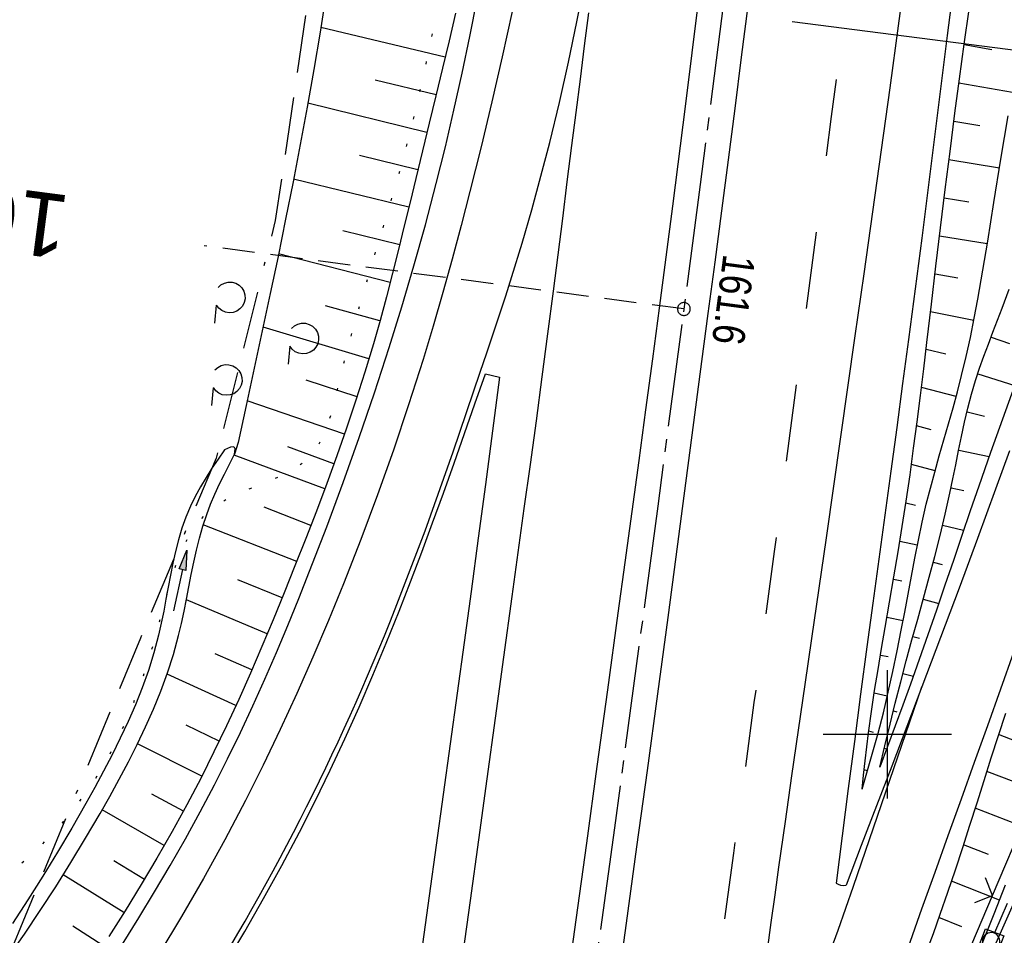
# Model space of a CAD drawing. Extents: x 510932 to 511602, y 463659 to 464636.
# Tile 11 of 81: x 511232 to 511309, y 463884 to 463956. Entities that reach past the tile are written whole.
import ezdxf
from ezdxf.enums import TextEntityAlignment as Align

# ---------------------------------------------------------------- set-up
doc = ezdxf.new("R2010")
doc.units = 0
doc.header["$LTSCALE"] = 10
doc.header["$MEASUREMENT"] = 0
for name, pattern in [('ACAD_ISO16W100', [73, 15, -6.5, 15, -6.5, 15, -7, 1, -7]), ('ACHSE', [5.5, 4, -0.5, 0.5, -0.5]), ('AUSGEZOGEN', [0]), ('LT00', [0]), ('LT02', [0.4, 0.2, -0.2]), ('LT07', [0.22, 0.02, -0.2]), ('LT17', [0.15, 0.1, -0.05]), ('STRICHLINIE2', [0.375, 0.25, -0.125])]:
    doc.linetypes.add(name, pattern=pattern)
doc.layers.get('0').update_dxf_attribs({"linetype": 'LT00'})
for name, color, linetype in [('--EK_FBR', 1, 'LT00'), ('--EK_Haltung', 7, 'STRICHLINIE2'), ('--EK_ST-93-1', 30, 'LT17'), ('--EL_DFK_AB_L', 21, 'LT00'), ('--EL_Haltung', 182, 'STRICHLINIE2'), ('-AX-093', 35, 'ACHSE'), ('-GRA-20O', 20, 'LT00'), ('-ST-93-1', 250, 'LT00'), ('BAB-KABEL', 220, 'ACAD_ISO16W100'), ('DFK_AB_L', 21, 'LT00'), ('GEHOELZ_SYMB', 252, 'Continuous'), ('PFEIL', 140, 'AUSGEZOGEN'), ('V104_AFBR_BAB', 250, 'LT00'), ('V104_BOESCH', 250, 'LT00'), ('V104_BOSCHUNG', 250, 'LT00'), ('V104_GEHOELZ', 250, 'LT07'), ('V104_GRABEN', 250, 'LT00'), ('V104_KA_MULD', 182, 'LT00'), ('V104_LD_MARK', 250, 'LT00'), ('V104_LG_MARK', 250, 'LT02'), ('V104_RASTER', 250, 'LT00'), ('V104_ZAUN', 40, 'LT00')]:
    doc.layers.add(name, color=color, linetype=linetype)
doc.styles.add('Beschrift', font='ARIAL.TTF')

# ---------------------------------------------------------------- blocks, each defined once
blk = doc.blocks.new('Pfreil3')
at = {"layer": 'PFEIL'}
blk.add_hatch(color=256, dxfattribs=at).paths.add_polyline_path([(-1.549, 0.273), (-1.549, -0.273), (0, 0)])
for p, q in [((-1.549, 0), (-4.831, 0)), ((-1.549, -0.273), (-1.549, 0.273)), ((-1.549, 0.273), (0, 0)), ((0, 0), (-1.549, -0.273))]:
    blk.add_line(p, q, dxfattribs=at)
blk = doc.blocks.new('SYMB0024')
at = {"color": 0, "linetype": 'ByBlock'}
for p, q in [((-0.5, 0.5), (0, 0)), ((0, 0), (0.5, 0.5))]:
    blk.add_line(p, q, dxfattribs=at)
blk = doc.blocks.new('GEHOELZ_SYMB')
at = {"layer": 'GEHOELZ_SYMB'}
blk.add_line((0, 0), (1.4, 0), dxfattribs=at)
blk.add_lwpolyline([(-1.388, 0.017), (-1.612, 0.221), (-1.778, 0.474), (-1.876, 0.761), (-1.898, 1.063), (-1.844, 1.361), (-1.718, 1.636), (-1.526, 1.87), (-1.282, 2.05), (-1, 2.162), (-0.7, 2.2), (-0.4, 2.162), (-0.118, 2.05), (0.126, 1.87), (0.318, 1.636), (0.444, 1.361), (0.498, 1.063), (0.476, 0.761), (0.378, 0.474), (0.212, 0.221), (-0.012, 0.017)], dxfattribs=at)
blk = doc.blocks.new('SYMB1210')
at = {"color": 0, "linetype": 'ByBlock'}
blk.add_line((0.018815, -0.179014), (0.055623, -0.17119), dxfattribs=at)
for points in [[(-0.2, -0.2), (-0.2, 0.2), (0.2, 0.2), (0.2, -0.2), (-0.2, -0.2)], [(0.018815, 0.179014), (-0.018815, 0.179014), (-0.055623, 0.17119), (-0.09, 0.155885), (-0.120444, 0.133766), (-0.145623, 0.105801), (-0.164438, 0.073213), (-0.176067, 0.037424), (-0.18, 0)], [(-0.18, 0), (-0.176067, -0.037424), (-0.164438, -0.073213), (-0.145623, -0.105801), (-0.120444, -0.133766), (-0.09, -0.155885), (-0.055623, -0.17119), (-0.018815, -0.179014), (0.018815, -0.179014)], [(0.18, 0), (0.176067, 0.037424), (0.164438, 0.073213), (0.145623, 0.105801), (0.120444, 0.133766), (0.09, 0.155885), (0.055623, 0.17119), (0.018815, 0.179014)], [(0.055623, -0.17119), (0.09, -0.155885), (0.120444, -0.133766), (0.145623, -0.105801), (0.164438, -0.073213), (0.176067, -0.037424), (0.18, 0)]]:
    blk.add_lwpolyline(points, dxfattribs=at)
blk = doc.blocks.new('SYMB2')
at = {"color": 0, "linetype": 'ByBlock', "flags": 128}
for points in [[(-0.031395, 0.499013), (-0.093691, 0.491144), (-0.154509, 0.475528), (-0.21289, 0.452414), (-0.267913, 0.422164), (-0.318712, 0.385257), (-0.364484, 0.342274), (-0.404509, 0.293893), (-0.438154, 0.240877), (-0.464888, 0.184062), (-0.484292, 0.124345), (-0.496058, 0.062667), (-0.5, 0)], [(-0.5, 0), (-0.496058, -0.062667), (-0.484292, -0.124345), (-0.464888, -0.184062), (-0.438154, -0.240877), (-0.404509, -0.293893), (-0.364485, -0.342274), (-0.318712, -0.385257), (-0.267914, -0.422164), (-0.21289, -0.452414), (-0.154509, -0.475529), (-0.093691, -0.491144), (-0.031395, -0.499014), (0.031395, -0.499014)], [(0.5, 0), (0.496057, 0.062667), (0.484292, 0.124345), (0.464888, 0.184062), (0.438153, 0.240877), (0.404509, 0.293893), (0.364484, 0.342274), (0.318712, 0.385257), (0.267913, 0.422164), (0.21289, 0.452414), (0.154509, 0.475528), (0.093691, 0.491144), (0.031395, 0.499013), (-0.031395, 0.499013)], [(0.031395, -0.499014), (0.093691, -0.491144), (0.154509, -0.475529), (0.21289, -0.452414), (0.267914, -0.422164), (0.318712, -0.385257), (0.364485, -0.342274), (0.404509, -0.293893), (0.438154, -0.240877), (0.464889, -0.184062), (0.484292, -0.124345), (0.496058, -0.062667), (0.5, 0)]]:
    blk.add_lwpolyline(points, dxfattribs=at)

msp = doc.modelspace()

# ---------------------------------------------------------------- linework, layer by layer
at = {"layer": '--EK_FBR'}
msp.add_line((511268.657, 463928.083), (511269.767, 463927.833), dxfattribs=at)
for points in [[(511305.279, 463959.328), (511304.67, 463954.458), (511304.175, 463950.508), (511303.679, 463946.558), (511303.179, 463942.608), (511302.674, 463938.659), (511302.163, 463934.711), (511301.644, 463930.764), (511301.187, 463927.341), (511300.726, 463923.918), (511300.261, 463920.496), (511299.794, 463917.074), (511299.328, 463913.652), (511298.864, 463910.23), (511298.404, 463906.807), (511297.915, 463903.128), (511297.431, 463899.448), (511296.951, 463895.768), (511296.474, 463892.087), (511295.998, 463888.406)], [(511240.372, 463883.648), (511241.636, 463885.68), (511242.877, 463887.725), (511244.091, 463889.783), (511245.274, 463891.858), (511246.425, 463893.95), (511247.539, 463896.061), (511248.566, 463898.093), (511249.56, 463900.141), (511250.523, 463902.206), (511251.457, 463904.285), (511252.366, 463906.376), (511253.251, 463908.478), (511254.114, 463910.589), (511254.959, 463912.707), (511256.295, 463916.162), (511257.585, 463919.633), (511258.829, 463923.12), (511260.024, 463926.623), (511261.169, 463930.143), (511262.153, 463933.318), (511263.094, 463936.507), (511263.989, 463939.709), (511264.835, 463942.924), (511265.542, 463945.78), (511266.213, 463948.646), (511266.849, 463951.519), (511267.454, 463954.4), (511268.031, 463957.286)], [(511285.242, 463957.084), (511284.262, 463949.127), (511283.253, 463941.174), (511282.216, 463933.224), (511281.688, 463929.258), (511281.155, 463925.293), (511280.617, 463921.329), (511280.076, 463917.365), (511279.533, 463913.401), (511278.99, 463909.437), (511278.172, 463903.461), (511277.354, 463897.485), (511276.536, 463891.509), (511275.717, 463885.533), (511274.681, 463877.992)], [(511289.118, 463956.769), (511288.613, 463952.773), (511288.101, 463948.779), (511287.584, 463944.785), (511287.063, 463940.791), (511286.538, 463936.798), (511286.013, 463932.805), (511285.389, 463928.064), (511284.764, 463923.322), (511284.138, 463918.581), (511283.508, 463913.841), (511282.875, 463909.101), (511282.072, 463903.143), (511281.262, 463897.187), (511280.448, 463891.231), (511279.629, 463885.275), (511278.067, 463873.964)], [(511269.767, 463927.833), (511269.217, 463923.653), (511268.665, 463919.473), (511268.109, 463915.294), (511267.548, 463911.116), (511267.011, 463907.165), (511266.469, 463903.214), (511265.924, 463899.264), (511265.377, 463895.314), (511264.828, 463891.364), (511264.281, 463887.414), (511263.655, 463882.881), (511263.031, 463878.349), (511262.407, 463873.816), (511261.782, 463869.283), (511261.155, 463864.751), (511259.957, 463856.149), (511258.746, 463847.549), (511257.521, 463838.951), (511256.722, 463833.398), (511255.918, 463827.847), (511255.109, 463822.295)], [(511261.928, 463909.594), (511262.822, 463911.886), (511263.694, 463914.186), (511264.549, 463916.492), (511265.388, 463918.804), (511266.216, 463921.12), (511267.035, 463923.439), (511267.847, 463925.76), (511268.657, 463928.083)], [(511309.527, 463922.09), (511308.438, 463919.112), (511307.018, 463915.251), (511305.588, 463911.394), (511304.148, 463907.541), (511302.697, 463903.692)], [(511248.392, 463882.099), (511249.903, 463884.632), (511251.372, 463887.188), (511252.795, 463889.769), (511254.172, 463892.375), (511255.389, 463894.782), (511256.567, 463897.21), (511257.708, 463899.656), (511258.812, 463902.119), (511259.883, 463904.598), (511260.921, 463907.09), (511261.928, 463909.594)], [(511309.841, 463906.361), (511308.825, 463903.515), (511307.8, 463900.655), (511306.773, 463897.796), (511305.745, 463894.937), (511304.718, 463892.078), (511303.692, 463889.218), (511302.67, 463886.357), (511301.598, 463883.34)], [(511302.697, 463903.692), (511301.522, 463900.599), (511300.341, 463897.507), (511299.155, 463894.418), (511297.967, 463891.33), (511296.777, 463888.242)], [(511295.998, 463888.406), (511296.171, 463888.304), (511296.352, 463888.234), (511296.56, 463888.219), (511296.777, 463888.242)]]:
    msp.add_lwpolyline(points, dxfattribs=at)
at = {"layer": '--EK_Haltung'}
msp.add_line((511308.385, 463884.546), (511329.258, 463933.529), dxfattribs=at)
at = {"layer": '--EK_ST-93-1', "ltscale": 2.5}
msp.add_line((511284.136, 463933.15), (511246.731, 463938.076), dxfattribs=at)
at = {"layer": '--EL_DFK_AB_L'}
msp.add_line((511306.334, 463878.916), (511325.387, 463921.954), dxfattribs=at)
at = {"layer": '--EL_Haltung'}
msp.add_line((511308.385, 463884.546), (511329.258, 463933.529), dxfattribs=at)
at = {"layer": '-AX-093', "ltscale": 0.2}
msp.add_lwpolyline([(511311.545, 464168.899), (511308.958, 464143.746), (511306.292, 464118.601), (511303.546, 464093.465), (511300.721, 464068.338), (511297.816, 464043.22), (511294.832, 464018.111), (511291.768, 463993.012), (511288.625, 463967.922), (511285.403, 463942.843), (511282.101, 463917.774), (511278.72, 463892.715), (511275.259, 463867.668), (511271.72, 463842.631), (511268.101, 463817.606), (511264.403, 463792.592), (511260.626, 463767.59), (511256.77, 463742.6), (511252.835, 463717.623), (511248.821, 463692.658), (511247.529, 463684.785)], dxfattribs=at)
at = {"layer": '-GRA-20O', "flags": 128}
msp.add_lwpolyline([(511292.583, 463955.567), (511342.81, 463949.119), (511336.655, 463901.17), (511377.024, 463895.988)], dxfattribs=at)
at = {"layer": 'BAB-KABEL', "ltscale": 0.03, "flags": 128}
msp.add_lwpolyline([(511317.465, 464607.329), (511317.473, 464606.228), (511316.723, 464592.274), (511316.629, 464590.682), (511316.534, 464580.247), (511316.816, 464565.638), (511316.264, 464552.985), (511315.796, 464537.2), (511315.445, 464531.469), (511315.327, 464529.598), (511314.626, 464523.401), (511311.802, 464485.481), (511308.492, 464450.379), (511305.835, 464420.717), (511305.165, 464407.759), (511306.652, 464404.454), (511304.998, 464384.959), (511303.841, 464369.925), (511300.645, 464352.334), (511298.282, 464339.432), (511296.682, 464319.532), (511291.988, 464294.764), (511287.949, 464273.112), (511283.781, 464252.255), (511281.435, 464241.806), (511280.264, 464232.828), (511294.327, 464230.457), (511294.717, 464228.766), (511293.726, 464222.49), (511287.744, 464190.703), (511285.096, 464177.547), (511281.462, 464159.476), (511275.729, 464140.751), (511269.413, 464120.985), (511266.044, 464112.943), (511255.375, 464088.861), (511267.408, 464079.396), (511265.737, 464047.875), (511262.919, 464020.572), (511259.715, 463994.299), (511255.362, 463960.849), (511252.282, 463940.059), (511247.673, 463921.512), (511241.775, 463907.503), (511231.564, 463882.874), (511247.706, 463873.301), (511242.799, 463840.155), (511239.518, 463814.195), (511229.003, 463807.426), (511220.359, 463795.988), (511228.062, 463774.69), (511221.047, 463738.687), (511215.668, 463709.215), (511211.017, 463688.301)], dxfattribs=at)
at = {"layer": 'DFK_AB_L'}
msp.add_line((511306.334, 463878.916), (511325.387, 463921.954), dxfattribs=at)
at = {"layer": 'V104_AFBR_BAB'}
msp.add_line((511268.657, 463928.083), (511269.767, 463927.833), dxfattribs=at)
for points in [[(511305.279, 463959.328), (511304.67, 463954.458), (511304.175, 463950.508), (511303.679, 463946.558), (511303.179, 463942.608), (511302.674, 463938.659), (511302.163, 463934.711), (511301.644, 463930.764), (511301.187, 463927.341), (511300.726, 463923.918), (511300.261, 463920.496), (511299.794, 463917.074), (511299.328, 463913.652), (511298.864, 463910.23), (511298.404, 463906.807), (511297.915, 463903.128), (511297.431, 463899.448), (511296.951, 463895.768), (511296.474, 463892.087), (511295.998, 463888.406)], [(511240.372, 463883.648), (511241.636, 463885.68), (511242.877, 463887.725), (511244.091, 463889.783), (511245.274, 463891.858), (511246.425, 463893.95), (511247.539, 463896.061), (511248.566, 463898.093), (511249.56, 463900.141), (511250.523, 463902.206), (511251.457, 463904.285), (511252.366, 463906.376), (511253.251, 463908.478), (511254.114, 463910.589), (511254.959, 463912.707), (511256.295, 463916.162), (511257.585, 463919.633), (511258.829, 463923.12), (511260.024, 463926.623), (511261.169, 463930.143), (511262.153, 463933.318), (511263.094, 463936.507), (511263.989, 463939.709), (511264.835, 463942.924), (511265.542, 463945.78), (511266.213, 463948.646), (511266.849, 463951.519), (511267.454, 463954.4), (511268.031, 463957.286)], [(511285.242, 463957.084), (511284.262, 463949.127), (511283.253, 463941.174), (511282.216, 463933.224), (511281.688, 463929.258), (511281.155, 463925.293), (511280.617, 463921.329), (511280.076, 463917.365), (511279.533, 463913.401), (511278.99, 463909.437), (511278.172, 463903.461), (511277.354, 463897.485), (511276.536, 463891.509), (511275.717, 463885.533), (511274.681, 463877.992)], [(511289.118, 463956.769), (511288.613, 463952.773), (511288.101, 463948.779), (511287.584, 463944.785), (511287.063, 463940.791), (511286.538, 463936.798), (511286.013, 463932.805), (511285.389, 463928.064), (511284.764, 463923.322), (511284.138, 463918.581), (511283.508, 463913.841), (511282.875, 463909.101), (511282.072, 463903.143), (511281.262, 463897.187), (511280.448, 463891.231), (511279.629, 463885.275), (511278.067, 463873.964)], [(511269.767, 463927.833), (511269.217, 463923.653), (511268.665, 463919.473), (511268.109, 463915.294), (511267.548, 463911.116), (511267.011, 463907.165), (511266.469, 463903.214), (511265.924, 463899.264), (511265.377, 463895.314), (511264.828, 463891.364), (511264.281, 463887.414), (511263.655, 463882.881), (511263.031, 463878.349), (511262.407, 463873.816), (511261.782, 463869.283), (511261.155, 463864.751), (511259.957, 463856.149), (511258.746, 463847.549), (511257.521, 463838.951), (511256.722, 463833.398), (511255.918, 463827.847), (511255.109, 463822.295)], [(511261.928, 463909.594), (511262.822, 463911.886), (511263.694, 463914.186), (511264.549, 463916.492), (511265.388, 463918.804), (511266.216, 463921.12), (511267.035, 463923.439), (511267.847, 463925.76), (511268.657, 463928.083)], [(511309.527, 463922.09), (511308.438, 463919.112), (511307.018, 463915.251), (511305.588, 463911.394), (511304.148, 463907.541), (511302.697, 463903.692)], [(511248.392, 463882.099), (511249.903, 463884.632), (511251.372, 463887.188), (511252.795, 463889.769), (511254.172, 463892.375), (511255.389, 463894.782), (511256.567, 463897.21), (511257.708, 463899.656), (511258.812, 463902.119), (511259.883, 463904.598), (511260.921, 463907.09), (511261.928, 463909.594)], [(511309.841, 463906.361), (511308.825, 463903.515), (511307.8, 463900.655), (511306.773, 463897.796), (511305.745, 463894.937), (511304.718, 463892.078), (511303.692, 463889.218), (511302.67, 463886.357), (511301.598, 463883.34)], [(511302.697, 463903.692), (511301.522, 463900.599), (511300.341, 463897.507), (511299.155, 463894.418), (511297.967, 463891.33), (511296.777, 463888.242)], [(511295.998, 463888.406), (511296.171, 463888.304), (511296.352, 463888.234), (511296.56, 463888.219), (511296.777, 463888.242)]]:
    msp.add_lwpolyline(points, dxfattribs=at)
at = {"layer": 'V104_BOESCH'}
for points in [[(511256.256, 463957.781), (511255.775, 463954.734), (511255.285, 463951.811), (511254.769, 463948.892), (511254.229, 463945.977), (511253.669, 463943.065), (511253.09, 463940.156), (511252.496, 463937.249), (511251.889, 463934.345), (511251.271, 463931.442), (511250.646, 463928.54), (511250.015, 463925.639), (511249.382, 463922.739), (511249.108, 463921.83)], [(511266.329, 463956.215), (511265.828, 463954.063), (511265.318, 463951.914), (511264.8, 463949.767), (511264.278, 463947.62), (511263.755, 463945.473), (511263.234, 463943.325), (511262.788, 463941.475), (511262.34, 463939.626), (511261.887, 463937.778), (511261.424, 463935.933), (511260.947, 463934.092), (511260.451, 463932.256), (511259.932, 463930.428), (511259.271, 463928.232), (511258.573, 463926.047), (511257.842, 463923.872), (511257.082, 463921.706), (511256.296, 463919.549), (511255.488, 463917.399), (511254.66, 463915.255), (511253.817, 463913.117), (511252.975, 463911.019), (511252.118, 463908.928), (511251.244, 463906.845), (511250.348, 463904.772), (511249.429, 463902.711), (511248.482, 463900.663), (511247.504, 463898.63), (511246.493, 463896.615), (511245.384, 463894.503), (511244.237, 463892.411), (511243.053, 463890.339), (511241.834, 463888.285), (511240.584, 463886.249), (511239.303, 463884.229)], [(511298.025, 463895.712), (511298.145, 463896.815), (511298.267, 463897.919), (511298.396, 463899.021), (511298.533, 463900.122), (511298.759, 463901.765), (511299.007, 463903.406), (511299.271, 463905.044), (511299.546, 463906.681), (511299.827, 463908.317), (511300.167, 463910.288), (511300.504, 463912.259), (511300.835, 463914.23), (511301.156, 463916.204), (511301.462, 463918.179), (511301.762, 463920.234), (511302.046, 463922.292), (511302.317, 463924.352), (511302.577, 463926.414), (511302.829, 463928.476), (511303.077, 463930.539), (511303.432, 463933.517), (511303.787, 463936.495), (511304.145, 463939.473), (511304.508, 463942.45), (511304.88, 463945.426), (511305.263, 463948.4), (511305.622, 463951.101), (511305.99, 463953.8), (511306.364, 463956.499)], [(511298.025, 463895.712), (511298.346, 463896.804), (511298.663, 463897.896), (511298.973, 463898.991), (511299.273, 463900.088), (511299.683, 463901.682), (511300.066, 463903.282), (511300.426, 463904.889), (511300.764, 463906.5), (511301.083, 463908.116), (511301.348, 463909.521), (511301.607, 463910.928), (511301.867, 463912.334), (511302.133, 463913.738), (511302.412, 463915.139), (511302.709, 463916.536), (511303.032, 463917.927), (511303.351, 463919.186), (511303.689, 463920.441), (511304.04, 463921.693), (511304.399, 463922.943), (511304.76, 463924.193), (511305.115, 463925.444), (511305.458, 463926.697), (511305.785, 463927.955), (511306.14, 463929.438), (511306.467, 463930.928), (511306.77, 463932.424), (511307.052, 463933.924), (511307.318, 463935.428), (511307.572, 463936.935), (511307.817, 463938.444), (511308.059, 463939.953), (511308.3, 463941.462), (511308.852, 463944.835), (511309.425, 463948.202)], [(511299.411, 463897.446), (511299.807, 463899.111), (511300.208, 463900.776), (511300.618, 463902.437), (511301.04, 463904.096), (511301.472, 463905.727), (511301.915, 463907.355), (511302.364, 463908.982), (511302.814, 463910.609), (511303.258, 463912.237), (511303.692, 463913.868), (511304.11, 463915.504), (511304.506, 463917.145), (511304.876, 463918.794), (511305.106, 463919.898), (511305.329, 463921.005), (511305.55, 463922.111), (511305.777, 463923.216), (511306.017, 463924.317), (511306.275, 463925.412), (511306.559, 463926.499), (511306.876, 463927.577), (511307.187, 463928.524), (511307.522, 463929.464), (511307.872, 463930.4), (511308.231, 463931.334), (511308.591, 463932.267), (511308.944, 463933.203), (511309.48, 463934.699)], [(511309.913, 463927.148), (511308.971, 463924.553), (511308.041, 463921.954), (511307.126, 463919.349), (511306.459, 463917.418), (511305.798, 463915.484), (511305.141, 463913.55), (511304.483, 463911.615), (511303.824, 463909.681), (511303.158, 463907.749), (511302.484, 463905.82), (511301.798, 463903.896), (511301.21, 463902.28), (511300.615, 463900.667), (511300.014, 463899.056), (511299.411, 463897.446)], [(511309.21, 463901.608), (511308.632, 463899.871), (511308.068, 463898.129), (511307.511, 463896.383), (511306.959, 463894.637), (511306.405, 463892.891), (511305.846, 463891.146), (511305.278, 463889.406), (511304.695, 463887.67), (511304.093, 463885.941), (511303.555, 463884.452), (511303.004, 463882.967)]]:
    msp.add_lwpolyline(points, dxfattribs=at)
at = {"layer": 'V104_BOSCHUNG'}
for p, q in [((511265.523, 463952.777), (511255.83, 463955.077)), ((511308.129, 463953.355), (511305.984, 463953.75)), ((511264.817, 463949.835), (511260.078, 463950.985)), ((511309.746, 463950.027), (511305.576, 463950.756)), ((511264.105, 463946.908), (511254.822, 463949.185)), ((511307.207, 463947.425), (511305.181, 463947.77)), ((511263.396, 463943.993), (511258.836, 463945.112)), ((511308.736, 463944.132), (511304.799, 463944.783)), ((511262.692, 463941.077), (511253.711, 463943.28)), ((511306.341, 463941.487), (511304.427, 463941.794)), ((511261.979, 463938.15), (511257.554, 463939.248)), ((511307.781, 463938.217), (511304.065, 463938.815)), ((511261.237, 463935.206), (511252.535, 463937.44)), ((511305.498, 463935.546), (511303.711, 463935.86)), ((511260.445, 463932.236), (511256.191, 463933.403)), ((511306.734, 463932.242), (511303.361, 463932.92)), ((511259.585, 463929.261), (511251.332, 463931.724)), ((511308.085, 463930.956), (511309.512, 463930.447)), ((511304.555, 463929.621), (511303.01, 463929.981)), ((511307.041, 463928.091), (511309.924, 463927.177)), ((511258.658, 463926.306), (511254.688, 463927.589)), ((511305.356, 463926.319), (511302.652, 463927.023)), ((511257.674, 463923.384), (511250.094, 463926.003)), ((511306.207, 463925.133), (511307.569, 463924.786)), ((511303.406, 463923.726), (511302.276, 463924.04)), ((511256.856, 463921.088), (511253.267, 463922.4)), ((511256.137, 463919.122), (511249.073, 463921.762)), ((511305.559, 463922.155), (511307.932, 463921.644)), ((511303.714, 463920.532), (511301.874, 463921.03)), ((511304.965, 463919.213), (511305.948, 463919.001)), ((511255.06, 463916.285), (511251.404, 463917.69)), ((511302.201, 463917.833), (511301.438, 463918.02)), ((511253.952, 463913.458), (511246.67, 463916.333)), ((511304.306, 463916.302), (511305.945, 463915.916)), ((511302.33, 463914.738), (511300.966, 463915.027)), ((511303.572, 463913.412), (511304.271, 463913.229)), ((511252.821, 463910.641), (511249.376, 463912.038)), ((511301.119, 463911.929), (511300.47, 463912.054)), ((511251.658, 463907.825), (511245.35, 463910.477)), ((511302.79, 463910.524), (511303.998, 463910.192)), ((511301.223, 463908.854), (511299.962, 463909.097)), ((511301.991, 463907.633), (511302.505, 463907.492)), ((511250.459, 463905.025), (511247.584, 463906.279)), ((511300.048, 463906.026), (511299.455, 463906.148)), ((511249.212, 463902.237), (511243.849, 463904.69)), ((511301.207, 463904.733), (511302.022, 463904.521)), ((511299.991, 463902.961), (511298.974, 463903.198)), ((511300.465, 463901.823), (511300.73, 463901.758)), ((511247.914, 463899.473), (511245.347, 463900.704)), ((511298.904, 463900.137), (511298.547, 463900.231)), ((511246.551, 463896.729), (511241.554, 463899.267)), ((511313.103, 463898.246), (511308.666, 463899.972)), ((511299.758, 463898.905), (511299.941, 463898.862)), ((511298.447, 463897.151), (511298.19, 463897.226)), ((511309.88, 463896.281), (511307.74, 463897.104)), ((511245.118, 463894.011), (511242.664, 463895.339)), ((511243.627, 463891.335), (511238.78, 463894.105)), ((511310.933, 463892.663), (511306.833, 463894.238)), ((511307.881, 463890.622), (511305.923, 463891.384)), ((511242.079, 463888.692), (511239.688, 463890.131)), ((511240.489, 463886.098), (511235.757, 463889.046)), ((511308.736, 463887.059), (511304.988, 463888.538)), ((511305.814, 463884.987), (511304.013, 463885.716)), ((511238.847, 463883.525), (511236.507, 463885.045))]:
    msp.add_line(p, q, dxfattribs=at)
at = {"layer": 'V104_GEHOELZ', "flags": 128}
msp.add_lwpolyline([(511211.675, 464089.159), (511211.846, 464089.707), (511212, 464090.261), (511212.127, 464090.821), (511212.219, 464091.391), (511212.264, 464091.973), (511212.254, 464092.569), (511212.189, 464093.127), (511212.071, 464093.686), (511211.903, 464094.233), (511211.686, 464094.756), (511211.422, 464095.242), (511211.113, 464095.678), (511210.761, 464096.052), (511210.369, 464096.35), (511209.927, 464096.569), (511209.448, 464096.706), (511208.939, 464096.773), (511208.403, 464096.78), (511207.845, 464096.74), (511207.27, 464096.663), (511206.683, 464096.561), (511206.089, 464096.444), (511205.492, 464096.324), (511204.24, 464096.092), (511203, 464095.889), (511201.773, 464095.705), (511200.562, 464095.535), (511199.368, 464095.37), (511198.194, 464095.202), (511197.041, 464095.025), (511195.912, 464094.831), (511194.809, 464094.611), (511193.733, 464094.36), (511192.686, 464094.068), (511191.672, 464093.729), (511190.69, 464093.334), (511189.745, 464092.877), (511188.837, 464092.35), (511187.914, 464091.706), (511187.035, 464090.981), (511186.197, 464090.181), (511185.4, 464089.312), (511184.642, 464088.381), (511183.921, 464087.394), (511183.236, 464086.358), (511182.586, 464085.278), (511181.969, 464084.162), (511181.383, 464083.017), (511180.828, 464081.847), (511180.301, 464080.66), (511179.801, 464079.463), (511179.327, 464078.261), (511178.574, 464076.214), (511177.888, 464074.171), (511177.264, 464072.134), (511176.7, 464070.1), (511176.191, 464068.07), (511175.733, 464066.042), (511175.323, 464064.015), (511174.957, 464061.99), (511174.632, 464059.965), (511174.342, 464057.939), (511174.086, 464055.913), (511173.858, 464053.884), (511173.655, 464051.853), (511173.474, 464049.819), (511173.31, 464047.781), (511173.115, 464045.084), (511172.941, 464042.379), (511172.785, 464039.667), (511172.645, 464036.95), (511172.517, 464034.226), (511172.398, 464031.498), (511172.286, 464028.766), (511172.178, 464026.031), (511172.07, 464023.293), (511171.961, 464020.553), (511171.846, 464017.811), (511171.724, 464015.069), (511171.591, 464012.328), (511171.445, 464009.586), (511171.282, 464006.847), (511171.099, 464004.109), (511170.895, 464001.374), (511170.665, 463998.643), (511170.396, 463995.793), (511170.099, 463992.948), (511169.776, 463990.106), (511169.43, 463987.269), (511169.063, 463984.434), (511168.678, 463981.603), (511168.277, 463978.775), (511167.862, 463975.95), (511167.437, 463973.127), (511167.003, 463970.306), (511166.563, 463967.487), (511166.152, 463964.871), (511165.74, 463962.255), (511165.333, 463959.638), (511164.932, 463957.019), (511164.542, 463954.396), (511164.166, 463951.769), (511163.807, 463949.136), (511163.469, 463946.496), (511163.174, 463944.027), (511162.899, 463941.553), (511162.642, 463939.077), (511162.401, 463936.603), (511162.175, 463934.131), (511161.964, 463931.665), (511161.764, 463929.208), (511161.576, 463926.762), (511161.397, 463924.33), (511161.276, 463922.619), (511161.16, 463920.912), (511161.052, 463919.206), (511160.952, 463917.496), (511160.862, 463915.779), (511160.785, 463914.051), (511160.72, 463912.307), (511160.67, 463910.545), (511160.637, 463908.759), (511160.622, 463906.947), (511160.626, 463905.104), (511160.638, 463904.096), (511160.662, 463903.084), (511160.705, 463902.073), (511160.772, 463901.07), (511160.871, 463900.081), (511161.006, 463899.11), (511161.185, 463898.164), (511161.414, 463897.249), (511161.698, 463896.371), (511162.045, 463895.535), (511162.459, 463894.747), (511162.948, 463894.014), (511163.522, 463893.332), (511164.171, 463892.707), (511164.887, 463892.136), (511165.663, 463891.615), (511166.491, 463891.139), (511167.364, 463890.704), (511168.274, 463890.308), (511169.215, 463889.946), (511170.177, 463889.613), (511171.155, 463889.307), (511172.139, 463889.023), (511173.124, 463888.757), (511174.939, 463888.302), (511176.731, 463887.897), (511178.505, 463887.542), (511180.262, 463887.239), (511182.009, 463886.988), (511183.747, 463886.789), (511185.482, 463886.642), (511187.217, 463886.548), (511188.955, 463886.508), (511190.424, 463886.515), (511191.898, 463886.555), (511193.377, 463886.621), (511194.86, 463886.71), (511196.347, 463886.814), (511197.838, 463886.929), (511199.331, 463887.048), (511200.828, 463887.166), (511202.328, 463887.278), (511203.829, 463887.378), (511205.333, 463887.461), (511206.838, 463887.52), (511208.344, 463887.551), (511209.852, 463887.547), (511211.36, 463887.503), (511212.868, 463887.414), (511214.376, 463887.273), (511215.884, 463887.076), (511216.747, 463886.937), (511217.608, 463886.786), (511218.469, 463886.632), (511219.327, 463886.483), (511220.183, 463886.347), (511221.035, 463886.233), (511221.884, 463886.15), (511222.728, 463886.106), (511223.567, 463886.109), (511224.401, 463886.168), (511225.466, 463886.336), (511226.518, 463886.604), (511227.554, 463886.964), (511228.572, 463887.408), (511229.567, 463887.929), (511230.539, 463888.52), (511231.483, 463889.172), (511232.397, 463889.878), (511233.278, 463890.632), (511234.123, 463891.424), (511234.93, 463892.248), (511235.696, 463893.096), (511236.708, 463894.329), (511237.637, 463895.596), (511238.489, 463896.897), (511239.27, 463898.233), (511239.985, 463899.604), (511240.64, 463901.01), (511241.242, 463902.453), (511241.795, 463903.932), (511242.307, 463905.448), (511242.782, 463907.001), (511243.226, 463908.593), (511243.454, 463909.459), (511243.683, 463910.33), (511243.918, 463911.197), (511244.166, 463912.054), (511244.436, 463912.894), (511244.734, 463913.71), (511245.066, 463914.495), (511245.44, 463915.242), (511245.862, 463915.943), (511246.34, 463916.592), (511246.881, 463917.181), (511247.491, 463917.704), (511248.012, 463918.06), (511248.571, 463918.379), (511249.16, 463918.67), (511249.771, 463918.939), (511250.395, 463919.194), (511251.025, 463919.443), (511251.653, 463919.693), (511252.272, 463919.951), (511252.872, 463920.225), (511253.446, 463920.523), (511253.986, 463920.851), (511254.485, 463921.218), (511254.934, 463921.631), (511255.356, 463922.133), (511255.719, 463922.69), (511256.031, 463923.293), (511256.299, 463923.936), (511256.533, 463924.609), (511256.738, 463925.307), (511256.924, 463926.02), (511257.098, 463926.742), (511257.269, 463927.465), (511257.645, 463928.994), (511258.038, 463930.494), (511258.445, 463931.97), (511258.861, 463933.425), (511259.286, 463934.862), (511259.715, 463936.286), (511260.145, 463937.698), (511260.574, 463939.103), (511260.999, 463940.505), (511261.417, 463941.906), (511261.824, 463943.311), (511262.218, 463944.722), (511262.76, 463946.777), (511263.271, 463948.851), (511263.755, 463950.941), (511264.215, 463953.046), (511264.653, 463955.163), (511265.075, 463957.29), (511265.481, 463959.425), (511265.876, 463961.565), (511266.263, 463963.707), (511266.645, 463965.85), (511267.025, 463967.992), (511267.502, 463970.668), (511267.978, 463973.338), (511268.45, 463976.005), (511268.917, 463978.669), (511269.375, 463981.332), (511269.822, 463983.995), (511270.254, 463986.659), (511270.67, 463989.325), (511271.067, 463991.995), (511271.441, 463994.669), (511271.815, 463997.535), (511272.163, 464000.407), (511272.488, 464003.283), (511272.794, 464006.161), (511273.083, 464009.041), (511273.359, 464011.92), (511273.623, 464014.798), (511273.879, 464017.673), (511274.082, 464019.985), (511274.284, 464022.295), (511274.49, 464024.604), (511274.701, 464026.912), (511274.921, 464029.221), (511275.153, 464031.53), (511275.401, 464033.841), (511275.666, 464036.154), (511275.953, 464038.47), (511276.264, 464040.791), (511276.603, 464043.116), (511276.972, 464045.446), (511277.193, 464046.756), (511277.418, 464048.067), (511277.641, 464049.378), (511277.858, 464050.689), (511278.061, 464052), (511278.245, 464053.308), (511278.403, 464054.615), (511278.531, 464055.918), (511278.621, 464057.217), (511278.668, 464058.512), (511278.666, 464059.801), (511278.609, 464061.084), (511278.491, 464062.361), (511278.352, 464063.364), (511278.177, 464064.365), (511277.97, 464065.367), (511277.737, 464066.374), (511277.482, 464067.388), (511277.212, 464068.412), (511277.041, 464069.039), (511276.858, 464069.662), (511276.656, 464070.271), (511276.427, 464070.856), (511276.164, 464071.409), (511275.86, 464071.919), (511275.393, 464072.509), (511274.85, 464073.021), (511274.24, 464073.462), (511273.569, 464073.842), (511272.846, 464074.169), (511272.079, 464074.451), (511271.274, 464074.698), (511270.44, 464074.918), (511269.585, 464075.119), (511268.716, 464075.31), (511267.841, 464075.501), (511266.968, 464075.698), (511266.104, 464075.912), (511265.257, 464076.151), (511264.093, 464076.545), (511262.975, 464077), (511261.899, 464077.51), (511260.86, 464078.069), (511259.853, 464078.67), (511258.875, 464079.307), (511257.92, 464079.973), (511256.985, 464080.663), (511256.065, 464081.37), (511255.155, 464082.088), (511254.251, 464082.81), (511253.349, 464083.53), (511252.444, 464084.242), (511251.532, 464084.939), (511250.608, 464085.615), (511249.668, 464086.265), (511248.707, 464086.88), (511247.722, 464087.456), (511246.707, 464087.985), (511245.658, 464088.462), (511244.571, 464088.881), (511243.442, 464089.234), (511242.265, 464089.515), (511241.037, 464089.719), (511239.753, 464089.839), (511238.408, 464089.868), (511237.275, 464089.823), (511236.108, 464089.717), (511234.914, 464089.556), (511233.703, 464089.342), (511232.483, 464089.078), (511231.261, 464088.769), (511230.046, 464088.418), (511228.847, 464088.028), (511227.671, 464087.603), (511226.527, 464087.147), (511225.423, 464086.662), (511224.367, 464086.154), (511223.368, 464085.624), (511222.433, 464085.077), (511221.571, 464084.516), (511220.791, 464083.945), (511220.1, 464083.367), (511219.507, 464082.785), (511219.019, 464082.204), (511218.646, 464081.627), (511218.396, 464081.057), (511218.276, 464080.498), (511218.295, 464079.954), (511218.461, 464079.427), (511218.738, 464078.974), (511219.13, 464078.537), (511219.626, 464078.116), (511220.217, 464077.711), (511220.891, 464077.321), (511221.64, 464076.946), (511222.453, 464076.585), (511223.32, 464076.238), (511224.23, 464075.903), (511225.174, 464075.582), (511226.142, 464075.272), (511227.124, 464074.974), (511228.11, 464074.687), (511229.088, 464074.41), (511230.834, 464073.931), (511232.529, 464073.482), (511234.176, 464073.059), (511235.779, 464072.658), (511237.342, 464072.275), (511238.868, 464071.907), (511240.362, 464071.55), (511241.826, 464071.2), (511243.265, 464070.853), (511244.682, 464070.506), (511246.08, 464070.155), (511247.465, 464069.796), (511248.839, 464069.425), (511250.205, 464069.039), (511251.569, 464068.634), (511252.932, 464068.206), (511254.3, 464067.752), (511255.676, 464067.267), (511257.063, 464066.748), (511258.465, 464066.191), (511259.886, 464065.592), (511261.329, 464064.948), (511262.799, 464064.255), (511263.406, 464063.956), (511264.005, 464063.643), (511264.581, 464063.314), (511265.12, 464062.962), (511265.61, 464062.585), (511266.036, 464062.177), (511266.385, 464061.735), (511266.667, 464061.207), (511266.849, 464060.637), (511266.942, 464060.028), (511266.957, 464059.386), (511266.904, 464058.714), (511266.792, 464058.017), (511266.634, 464057.299), (511266.438, 464056.564), (511266.215, 464055.817), (511265.975, 464055.063), (511265.729, 464054.304), (511265.488, 464053.546), (511264.986, 464051.829), (511264.554, 464050.136), (511264.188, 464048.465), (511263.883, 464046.816), (511263.633, 464045.186), (511263.433, 464043.575), (511263.278, 464041.98), (511263.162, 464040.4), (511263.082, 464038.835), (511263.031, 464037.281), (511263.004, 464035.739), (511262.997, 464034.206), (511263.003, 464032.68), (511263.018, 464031.162), (511263.037, 464029.648), (511263.054, 464028.137), (511263.065, 464026.629), (511263.064, 464025.122), (511263.045, 464023.613), (511263.005, 464022.102), (511262.937, 464020.587), (511262.836, 464019.067), (511262.698, 464017.54), (511262.485, 464015.761), (511262.215, 464013.976), (511261.886, 464012.188), (511261.5, 464010.401), (511261.056, 464008.619), (511260.554, 464006.848), (511259.994, 464005.091), (511259.377, 464003.351), (511258.7, 464001.634), (511257.966, 463999.944), (511257.174, 463998.284), (511256.323, 463996.659), (511255.35, 463994.966), (511254.313, 463993.317), (511253.215, 463991.712), (511252.057, 463990.151), (511250.843, 463988.635), (511249.71, 463987.314), (511248.539, 463986.026), (511247.332, 463984.768), (511246.094, 463983.537), (511244.83, 463982.332), (511243.543, 463981.149), (511242.238, 463979.986), (511240.919, 463978.841), (511239.59, 463977.71), (511238.255, 463976.592), (511236.919, 463975.483), (511235.585, 463974.382), (511234.319, 463973.336), (511233.058, 463972.29), (511231.804, 463971.239), (511230.556, 463970.178), (511229.313, 463969.103), (511228.077, 463968.01), (511226.846, 463966.893), (511225.621, 463965.748), (511224.401, 463964.571), (511223.187, 463963.357), (511222.472, 463962.622), (511221.757, 463961.88), (511221.038, 463961.138), (511220.314, 463960.403), (511219.582, 463959.684), (511218.84, 463958.987), (511218.084, 463958.32), (511217.313, 463957.69), (511216.525, 463957.104), (511215.716, 463956.571), (511214.884, 463956.097), (511214.027, 463955.689), (511213.142, 463955.356), (511212.227, 463955.104), (511211.285, 463954.94), (511210.318, 463954.86), (511209.333, 463954.863), (511208.337, 463954.943), (511207.336, 463955.099), (511206.34, 463955.326), (511205.353, 463955.622), (511204.384, 463955.984), (511203.44, 463956.407), (511202.528, 463956.89), (511201.654, 463957.428), (511200.827, 463958.018), (511200.053, 463958.658), (511199.354, 463959.326), (511198.707, 463960.034), (511198.107, 463960.777), (511197.55, 463961.552), (511197.03, 463962.353), (511196.543, 463963.176), (511196.083, 463964.018), (511195.645, 463964.874), (511195.225, 463965.74), (511194.544, 463967.217), (511193.902, 463968.71), (511193.303, 463970.217), (511192.751, 463971.737), (511192.25, 463973.27), (511191.803, 463974.815), (511191.416, 463976.37), (511191.091, 463977.936), (511190.834, 463979.498), (511190.637, 463981.069), (511190.495, 463982.646), (511190.403, 463984.231), (511190.356, 463985.821), (511190.348, 463987.417), (511190.374, 463989.017), (511190.428, 463990.62), (511190.506, 463992.227), (511190.601, 463993.835), (511190.71, 463995.445), (511190.825, 463997.056), (511190.942, 463998.666), (511191.056, 464000.276), (511191.162, 464001.884), (511191.253, 464003.489), (511191.343, 464005.528), (511191.405, 464007.563), (511191.444, 464009.594), (511191.463, 464011.623), (511191.467, 464013.651), (511191.459, 464015.677), (511191.443, 464017.704), (511191.423, 464019.732), (511191.403, 464021.761), (511191.387, 464023.793), (511191.379, 464025.829), (511191.383, 464027.869), (511191.402, 464029.915), (511191.437, 464031.802), (511191.493, 464033.693), (511191.573, 464035.584), (511191.68, 464037.474), (511191.819, 464039.361), (511191.993, 464041.243), (511192.207, 464043.117), (511192.462, 464044.981), (511192.765, 464046.833), (511193.117, 464048.671), (511193.523, 464050.493), (511193.986, 464052.296), (511194.511, 464054.08), (511195.1, 464055.84), (511195.691, 464057.411), (511196.332, 464058.964), (511197.019, 464060.501), (511197.746, 464062.023), (511198.508, 464063.533), (511199.3, 464065.032), (511200.116, 464066.522), (511200.951, 464068.006), (511201.8, 464069.485), (511202.658, 464070.961), (511203.518, 464072.436), (511204.376, 464073.912), (511205.227, 464075.392), (511206.065, 464076.876), (511206.885, 464078.367), (511207.682, 464079.867), (511208.45, 464081.377), (511209.184, 464082.9), (511209.879, 464084.438), (511210.529, 464085.993), (511211.13, 464087.566), (511211.675, 464089.159)], dxfattribs=at)
at = {"layer": 'V104_GRABEN'}
for points in [[(511249.108, 463921.83), (511249.138, 463922.048), (511249.145, 463922.236), (511249.107, 463922.365), (511248.987, 463922.415), (511248.801, 463922.378), (511248.569, 463922.282), (511248.315, 463922.158)], [(511231.451, 463882.614), (511232.726, 463884.422), (511233.965, 463886.258), (511235.172, 463888.118), (511236.349, 463890.001), (511237.498, 463891.906), (511238.623, 463893.831), (511239.377, 463895.157), (511240.116, 463896.493), (511240.832, 463897.84), (511241.521, 463899.2), (511242.176, 463900.573), (511242.792, 463901.961), (511243.363, 463903.365), (511243.883, 463904.786), (511244.347, 463906.227), (511244.748, 463907.687), (511244.971, 463908.632), (511245.173, 463909.584), (511245.363, 463910.539), (511245.546, 463911.497), (511245.731, 463912.453), (511245.925, 463913.405), (511246.135, 463914.352), (511246.369, 463915.291), (511246.634, 463916.219), (511246.938, 463917.134), (511247.244, 463917.935), (511247.581, 463918.726), (511247.941, 463919.509), (511248.32, 463920.286), (511248.711, 463921.059), (511249.108, 463921.83)], [(511248.315, 463922.158), (511247.827, 463921.448), (511247.347, 463920.735), (511246.883, 463920.016), (511246.443, 463919.288), (511246.033, 463918.546), (511245.663, 463917.789), (511245.306, 463916.931), (511244.998, 463916.053), (511244.732, 463915.158), (511244.501, 463914.249), (511244.295, 463913.328), (511244.109, 463912.399), (511243.933, 463911.465), (511243.76, 463910.528), (511243.583, 463909.593), (511243.394, 463908.661), (511243.184, 463907.736), (511242.815, 463906.347), (511242.387, 463904.98), (511241.906, 463903.632), (511241.378, 463902.301), (511240.807, 463900.987), (511240.199, 463899.687), (511239.559, 463898.4), (511238.894, 463897.124), (511238.209, 463895.857), (511237.509, 463894.599), (511236.42, 463892.691), (511235.308, 463890.801), (511234.168, 463888.931), (511233, 463887.083), (511231.801, 463885.26)], [(511307.401, 463883.731), (511308.313, 463885.995), (511309.213, 463888.264)]]:
    msp.add_lwpolyline(points, dxfattribs=at)
at = {"layer": 'V104_LD_MARK'}
for points in [[(511290.643, 463883.165), (511290.943, 463885.322), (511291.242, 463887.478), (511291.544, 463889.635), (511292.048, 463893.2), (511292.558, 463896.764), (511293.072, 463900.328), (511293.588, 463903.891), (511294.105, 463907.454), (511295.242, 463915.324), (511296.372, 463923.195), (511297.495, 463931.067), (511298.179, 463935.894), (511298.859, 463940.721), (511299.534, 463945.549), (511300.203, 463950.378), (511300.865, 463955.208), (511301.671, 463961.172)], [(511261.625, 463909.772), (511263.972, 463915.845), (511266.153, 463922.021), (511268.265, 463928.235), (511268.769, 463929.72), (511269.27, 463931.206), (511269.766, 463932.694), (511270.253, 463934.184), (511270.73, 463935.678), (511271.524, 463938.275), (511272.279, 463940.885), (511272.995, 463943.506), (511273.675, 463946.136), (511274.431, 463949.254), (511275.139, 463952.384), (511275.798, 463955.524), (511276.409, 463958.674)], [(511270.746, 463956.331), (511269.972, 463952.811), (511269.168, 463949.298), (511268.33, 463945.793), (511267.458, 463942.296), (511266.776, 463939.665), (511266.072, 463937.041), (511265.342, 463934.423), (511264.585, 463931.814), (511263.798, 463929.213), (511262.672, 463925.676), (511261.488, 463922.157), (511260.247, 463918.659), (511258.949, 463915.18), (511257.595, 463911.722), (511256.426, 463908.859), (511255.217, 463906.013), (511253.967, 463903.186), (511252.674, 463900.378), (511251.336, 463897.591), (511249.952, 463894.828), (511248.355, 463891.782), (511246.697, 463888.769), (511244.977, 463885.791), (511243.192, 463882.849)], [(511276.7, 463956.245), (511276.373, 463953.655), (511276.043, 463951.065), (511275.712, 463948.476), (511275.381, 463945.887), (511275.02, 463943.048), (511274.66, 463940.209), (511274.299, 463937.371), (511273.937, 463934.532), (511273.507, 463931.2), (511273.07, 463927.869), (511272.611, 463924.442), (511272.144, 463921.015), (511271.671, 463917.589), (511271.196, 463914.164), (511270.721, 463910.739), (511270.067, 463906), (511269.416, 463901.26), (511268.766, 463896.521), (511268.116, 463891.781), (511267.464, 463887.042), (511265.885, 463875.661)], [(511286.452, 463853.146), (511286.753, 463854.593), (511287.059, 463856.039), (511287.373, 463857.483), (511287.7, 463858.924), (511288.044, 463860.361), (511288.504, 463862.157), (511288.996, 463863.946), (511289.515, 463865.727), (511290.059, 463867.501), (511290.626, 463869.268), (511291.213, 463871.029), (511291.816, 463872.784), (511292.421, 463874.499), (511293.036, 463876.209), (511293.658, 463877.917), (511294.284, 463879.623), (511294.911, 463881.328), (511295.535, 463883.035), (511296.154, 463884.743), (511296.764, 463886.455), (511297.362, 463888.171), (511302.697, 463903.692)]]:
    msp.add_lwpolyline(points, dxfattribs=at)
msp.add_lwpolyline([(511193.295, 463842.755, 0.153615), (511220.68, 463851.275, 0.110132), (511245.248, 463877.729, 0.048669), (511261.625, 463909.772)], format="xyb", dxfattribs=at)
at = {"layer": 'V104_LG_MARK', "ltscale": 3, "flags": 128}
msp.add_lwpolyline([(511257.153, 463683.858), (511257.551, 463686.35), (511258.249, 463690.727), (511258.946, 463695.104), (511259.705, 463699.866), (511260.465, 463704.628), (511261.223, 463709.39), (511261.979, 463714.153), (511262.731, 463718.916), (511263.66, 463724.84), (511264.582, 463730.764), (511265.5, 463736.689), (511266.415, 463742.615), (511267.689, 463750.887), (511268.96, 463759.16), (511270.227, 463767.433), (511271.096, 463773.121), (511271.962, 463778.81), (511272.826, 463784.499), (511273.686, 463790.189), (511274.86, 463798.002), (511276.026, 463805.817), (511277.181, 463813.633), (511278.315, 463821.384), (511279.438, 463829.136), (511280.548, 463836.89), (511281.261, 463841.922), (511281.969, 463846.956), (511282.674, 463851.989), (511283.375, 463857.023), (511284.074, 463862.058), (511285.127, 463869.66), (511286.177, 463877.263), (511287.224, 463884.866), (511288.029, 463890.732), (511288.83, 463896.599), (511289.626, 463902.467), (511290.416, 463908.335), (511291.204, 463914.239), (511291.986, 463920.144), (511292.763, 463926.049), (511293.537, 463931.955), (511294.595, 463940.058), (511295.649, 463948.161), (511296.701, 463956.264), (511297.358, 463961.333), (511298.012, 463966.402), (511298.664, 463971.472), (511299.31, 463976.542), (511299.951, 463981.613), (511300.386, 463985.089), (511300.819, 463988.565), (511301.251, 463992.042), (511301.683, 463995.518), (511302.116, 463998.994), (511302.721, 464003.817), (511303.331, 464008.64), (511303.942, 464013.462), (511304.554, 464018.285), (511305.166, 464023.107), (511305.937, 464029.212), (511306.706, 464035.318), (511307.472, 464041.424), (511308.236, 464047.53), (511308.686, 464051.136), (511309.135, 464054.742), (511309.581, 464058.349), (511310.024, 464061.956), (511310.461, 464065.564), (511311.258, 464072.271), (511312.034, 464078.98), (511312.432, 464082.487), (511312.825, 464085.995), (511313.214, 464089.504), (511313.753, 464094.411), (511314.287, 464099.318), (511314.817, 464104.226), (511315.168, 464107.49)], dxfattribs=at)
at = {"layer": 'V104_RASTER'}
for p, q in [((511300, 463894.999), (511300, 463904.999)), ((511295.001, 463899.999), (511305.001, 463899.999))]:
    msp.add_line(p, q, dxfattribs=at)
at = {"layer": 'V104_ZAUN'}
msp.add_line((511308.198, 463887.437), (511314.052, 463901.248), dxfattribs=at)
msp.add_lwpolyline([(511304.898, 463873.031), (511305.341, 463880.697), (511308.198, 463887.437)], dxfattribs=at)

# ---------------------------------------------------------------- block references
at = {"layer": '-ST-93-1', "rotation": 274.1956499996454}
msp.add_blockref('SYMB2', (511284.136, 463933.15), dxfattribs=at)
at = {"layer": 'GEHOELZ_SYMB', "rotation": 264.7376999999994}
for p in [(511247.677, 463933.447), (511253.404, 463930.239), (511247.439, 463927.013)]:
    msp.add_blockref('GEHOELZ_SYMB', p, dxfattribs=at)
at = {"layer": 'PFEIL', "rotation": 77.4502042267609}
msp.add_blockref('Pfreil3', (511245.387, 463914.344), dxfattribs=at)
at = {"layer": 'V104_KA_MULD', "xscale": 3.799999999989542, "yscale": 3.799999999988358, "zscale": 3.8, "rotation": 159.3841510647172}
msp.add_blockref('SYMB1210', (511308.091, 463883.856), dxfattribs=at)
at = {"layer": 'V104_ZAUN', "xscale": 2.100000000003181, "yscale": 2.099999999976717, "zscale": 2.1, "rotation": 67.03085000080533}
msp.add_blockref('SYMB0024', (511308.198, 463887.437), dxfattribs=at)

# ---------------------------------------------------------------- texts
at = {"layer": '--EK_ST-93-1', "style": 'Beschrift'}
msp.add_text('161,600', height=5, rotation=-187.48344, dxfattribs=at).set_placement((511236.092, 463939.474), align=Align.MIDDLE_LEFT)
at = {"layer": '-ST-93-1', "style": 'Beschrift', "width": 0.8}
msp.add_text('  161.6', height=2.5, rotation=-97.48418, dxfattribs=at).set_placement((511287.429, 463939.025))

doc.saveas('drawing.dxf')
